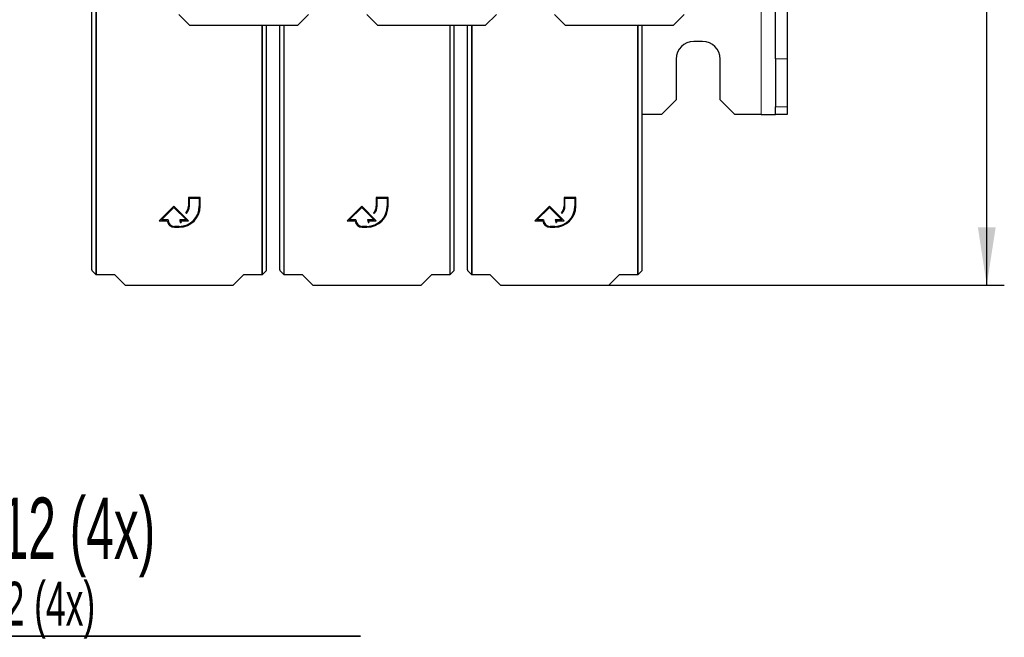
# Model space of a CAD drawing. Header units: millimetres. Extents: x 5 to 418, y 2 to 292.
# Tile 12 of 93: x 96 to 152, y 69 to 104. Entities that reach past the tile are written whole.
import ezdxf

# ---------------------------------------------------------------- set-up
doc = ezdxf.new("R2010")
doc.units = ezdxf.units.MM
doc.layers.add('SLD-0', color=7, linetype='Continuous')
doc.styles.add('SLDTEXTSTYLE0', font='TXT', dxfattribs={"width": 0.605})
doc.dimstyles.new('SLDDIMSTYLE1', dxfattribs={"dimtxt": 3.5, "dimasz": 3.302, "dimexe": 0, "dimexo": 0.0625, "dimgap": 0.875, "dimtad": 1, "dimdec": 0, "dimlfac": 6, "dimrnd": 1e-09, "dimzin": 12, "dimdsep": 46, "dimtxsty": 'SLDTEXTSTYLE0', "dimsah": 1, "dimcen": 0.09, "dimadec": 0, "dimazin": 3, "dimtfac": 1, "dimtofl": 0, "dimtmove": 0, "dimatfit": 3, "dimfxl": 1, "dimfrac": 2, "dimtolj": 1, "dimtzin": 12, "dimarcsym": 0})

# ---------------------------------------------------------------- blocks, each defined once
blk = doc.blocks.new('SW_NOTE_0')
at = {"layer": 'SLD-0', "color": 0}
for p, q in [((-0.045, -3.384), (26.966, -3.384)), ((26.966, -3.384), (-0.045, -3.384)), ((-0.045, -3.384), (26.966, -3.384)), ((26.966, -3.384), (-0.045, -3.384)), ((-0.045, -3.384), (26.966, -3.384)), ((26.966, -3.384), (-0.045, -3.384))]:
    blk.add_line(p, q, dxfattribs=at)
at = {"layer": 'SLD-0', "color": 0, "attachment_point": 1, "style": 'SLDTEXTSTYLE0'}
for s, insert, char_height in [('für M12 (4x)', (0, 4.512), 3.5), ('for M12 (4x)', (0.938, -0.287), 2.5)]:
    blk.add_mtext(s, dxfattribs=dict(at, insert=insert, char_height=char_height))
blk = doc.blocks.new('_D_1')
at = {"layer": 'SLD-0', "color": 7}
for p, q in [((138.33, 260.307), (152.205, 260.307)), ((151.205, 88.91), (151.205, 260.307)), ((129.652, 88.91), (152.205, 88.91))]:
    blk.add_line(p, q, dxfattribs=at)
for points in [[(151.205, 260.307), (150.697, 257.005), (151.713, 257.005)], [(151.205, 88.91), (151.713, 92.212), (150.697, 92.212)]]:
    blk.add_solid(points, dxfattribs=at)
at = {"layer": 'SLD-0', "color": 7, "insert": (146.694, 169.261), "char_height": 3.5, "attachment_point": 1, "rotation": 90, "style": 'SLDTEXTSTYLE0'}
blk.add_mtext('1028', dxfattribs=at)

msp = doc.modelspace()

# ---------------------------------------------------------------- linework, layer by layer
at = {"color": 7, "linetype": 'Continuous', "lineweight": 18}
for p, q in [((100.3958, 89.5213), (100.3958, 111.4326)), ((100.4291, 111.4326), (100.4291, 89.5207)), ((138.3297, 106.2237), (138.3297, 98.6404)), ((109.8636, 89.5207), (109.8636, 103.7433)), ((109.8969, 103.7433), (109.8969, 89.5213)), ((111.1072, 89.5213), (111.1072, 103.7433)), ((111.1405, 103.7433), (111.1405, 89.5207)), ((120.575, 89.5207), (120.575, 103.7433)), ((120.6083, 103.7433), (120.6083, 89.5213)), ((121.8152, 89.5213), (121.8152, 103.7433)), ((121.8485, 103.7433), (121.8485, 89.5207)), ((131.283, 89.5207), (131.283, 103.7433)), ((131.3164, 103.7433), (131.3164, 89.5213)), ((139.8297, 101.8158), (139.163, 101.8158)), ((139.163, 99.087), (139.8297, 99.087))]:
    msp.add_line(p, q, dxfattribs=at)
at = {"color": 7, "linetype": 'Continuous', "lineweight": 25}
for p, q in [((100.168, 89.7818), (100.168, 106.3568)), ((139.163, 101.8158), (139.163, 104.7026)), ((139.8297, 104.7026), (139.8297, 101.8158)), ((105.1332, 104.354), (105.7439, 103.7433)), ((111.9154, 103.7433), (112.5262, 104.354)), ((115.8445, 104.354), (116.4553, 103.7433)), ((122.6268, 103.7433), (123.2376, 104.354)), ((126.5559, 104.354), (127.1667, 103.7433)), ((133.3382, 103.7433), (133.949, 104.354)), ((105.7439, 103.7433), (111.9154, 103.7433)), ((110.1247, 89.7818), (110.1247, 103.7433)), ((110.8794, 89.7818), (110.8794, 103.7433)), ((116.4553, 103.7433), (122.6268, 103.7433)), ((120.8361, 89.7818), (120.8361, 103.7433)), ((121.5874, 89.7818), (121.5874, 103.7433)), ((127.1667, 103.7433), (133.3382, 103.7433)), ((131.5442, 89.7818), (131.5442, 103.7433)), ((134.9964, 102.8071), (134.4964, 102.8071)), ((133.4964, 101.8071), (133.4964, 99.4737)), ((135.9964, 99.4737), (135.9964, 101.8071)), ((139.163, 101.8158), (139.163, 99.087)), ((139.8297, 101.8158), (139.8297, 99.087)), ((132.663, 98.6404), (133.4964, 99.4737)), ((135.9964, 99.4737), (136.8297, 98.6404)), ((139.163, 98.6404), (139.163, 99.087)), ((139.8297, 99.087), (139.8297, 98.6404)), ((132.663, 98.6404), (131.5442, 98.6404)), ((138.3297, 98.6404), (136.8297, 98.6404)), ((138.3297, 98.6404), (139.163, 98.6404)), ((139.8297, 98.6404), (139.163, 98.6404)), ((106.3464, 93.9157), (105.6797, 93.9157)), ((105.6797, 93.9157), (105.6797, 93.4157)), ((105.7297, 93.4157), (105.7297, 93.8657)), ((105.7297, 93.8657), (106.2964, 93.8657)), ((106.2964, 93.8657), (106.2964, 93.4157)), ((106.3464, 93.4157), (106.3464, 93.9157)), ((117.0577, 93.9157), (116.3911, 93.9157)), ((116.3911, 93.9157), (116.3911, 93.4157)), ((116.4411, 93.4157), (116.4411, 93.8657)), ((116.4411, 93.8657), (117.0077, 93.8657)), ((117.0077, 93.8657), (117.0077, 93.4157)), ((117.0577, 93.4157), (117.0577, 93.9157)), ((127.7658, 93.9157), (127.0991, 93.9157)), ((127.0991, 93.9157), (127.0991, 93.4157)), ((127.1491, 93.4157), (127.1491, 93.8657)), ((127.1491, 93.8657), (127.7158, 93.8657)), ((127.7158, 93.8657), (127.7158, 93.4157)), ((127.7658, 93.4157), (127.7658, 93.9157)), ((104.8464, 93.4157), (104.013, 92.5824)), ((104.1337, 92.6324), (104.8464, 93.345)), ((105.6797, 92.5824), (104.8464, 93.4157)), ((104.8464, 93.345), (105.559, 92.6324)), ((115.5577, 93.4157), (114.7244, 92.5824)), ((114.8451, 92.6324), (115.5577, 93.345)), ((116.3911, 92.5824), (115.5577, 93.4157)), ((115.5577, 93.345), (116.2704, 92.6324)), ((126.2658, 93.4157), (125.4325, 92.5824)), ((125.5532, 92.6324), (126.2658, 93.345)), ((127.0991, 92.5824), (126.2658, 93.4157)), ((126.2658, 93.345), (126.9784, 92.6324)), ((105.5235, 93.0386), (105.5588, 93.0033)), ((116.2349, 93.0386), (116.2702, 93.0033)), ((126.9429, 93.0386), (126.9783, 93.0033)), ((104.013, 92.5824), (104.466, 92.5824)), ((104.513, 92.6324), (104.1337, 92.6324)), ((105.1464, 92.2657), (104.8797, 92.2657)), ((104.8797, 92.2157), (105.1464, 92.2157)), ((105.559, 92.6324), (105.1797, 92.6324)), ((105.2065, 92.4924), (105.2565, 92.4924)), ((105.2294, 92.5824), (105.6797, 92.5824)), ((114.7244, 92.5824), (115.1774, 92.5824)), ((115.2244, 92.6324), (114.8451, 92.6324)), ((115.8577, 92.2657), (115.5911, 92.2657)), ((115.5911, 92.2157), (115.8577, 92.2157)), ((116.2704, 92.6324), (115.8911, 92.6324)), ((115.9179, 92.4924), (115.9679, 92.4924)), ((115.9408, 92.5824), (116.3911, 92.5824)), ((125.4325, 92.5824), (125.8855, 92.5824)), ((125.9325, 92.6324), (125.5532, 92.6324)), ((126.5658, 92.2657), (126.2991, 92.2657)), ((126.2991, 92.2157), (126.5658, 92.2157)), ((126.9784, 92.6324), (126.5991, 92.6324)), ((126.6259, 92.4924), (126.6759, 92.4924)), ((126.6489, 92.5824), (127.0991, 92.5824)), ((100.1686, 89.7485), (100.3958, 89.5213)), ((100.4291, 89.5207), (101.4498, 89.5207)), ((101.4498, 89.5207), (102.0606, 88.9099)), ((108.2321, 88.9099), (108.8429, 89.5207)), ((108.8429, 89.5207), (109.8636, 89.5207)), ((109.8969, 89.5213), (110.1242, 89.7485)), ((110.8799, 89.7485), (111.1072, 89.5213)), ((111.1405, 89.5207), (112.1612, 89.5207)), ((112.1612, 89.5207), (112.772, 88.9099)), ((118.9435, 88.9099), (119.5543, 89.5207)), ((119.5543, 89.5207), (120.575, 89.5207)), ((120.6083, 89.5213), (120.8355, 89.7485)), ((121.588, 89.7485), (121.8152, 89.5213)), ((121.8485, 89.5207), (122.8693, 89.5207)), ((122.8693, 89.5207), (123.48, 88.9099)), ((129.6515, 88.9099), (130.2623, 89.5207)), ((130.2623, 89.5207), (131.283, 89.5207)), ((131.3164, 89.5213), (131.5436, 89.7485)), ((102.0606, 88.9099), (108.2321, 88.9099)), ((112.772, 88.9099), (118.9435, 88.9099)), ((123.48, 88.9099), (129.6515, 88.9099))]:
    msp.add_line(p, q, dxfattribs=at)
for centre, radius, start, end in [((134.4964, 101.8071), 1, 90, 180), ((134.9964, 101.8071), 1, 0, 90), ((105.1464, 93.4157), 1.2, 270, 360), ((105.1464, 93.4157), 1.15, 270, 360), ((105.1464, 93.4157), 0.5333, 315, 360), ((105.1464, 93.4157), 0.5833, 315, 360), ((115.8577, 93.4157), 1.2, 270, 360), ((115.8577, 93.4157), 1.15, 270, 360), ((115.8577, 93.4157), 0.5333, 315, 360), ((115.8577, 93.4157), 0.5833, 315, 360), ((126.5658, 93.4157), 1.2, 270, 360), ((126.5658, 93.4157), 1.15, 270, 360), ((126.5658, 93.4157), 0.5333, 315, 360), ((126.5658, 93.4157), 0.5833, 315, 360), ((104.8797, 92.6324), 0.4167, 186.8921, 270), ((104.8797, 92.6324), 0.3667, 180, 270), ((105.559, 92.6324), 0.3793, 180, 201.66618), ((105.559, 92.6324), 0.3333, 188.62693, 204.84083), ((115.5911, 92.6324), 0.4167, 186.8921, 270), ((115.5911, 92.6324), 0.3667, 180, 270), ((116.2704, 92.6324), 0.3793, 180, 201.66618), ((116.2704, 92.6324), 0.3333, 188.62693, 204.84083), ((126.2991, 92.6324), 0.4167, 186.8921, 270), ((126.2991, 92.6324), 0.3667, 180, 270), ((126.9784, 92.6324), 0.3793, 180, 201.66618), ((126.9784, 92.6324), 0.3333, 188.62693, 204.84083)]:
    msp.add_arc(centre, radius, start, end, dxfattribs=at)
for centre, major_axis, start_param, end_param in [((100.1686, 89.7818), (0, 0.0333), 1.5707963, 3.1241394), ((100.4291, 89.5213), (0.0333, 0), 3.1590459, 4.712389), ((109.8636, 89.5213), (0.0333, 0), 4.712389, 6.265732), ((110.1241, 89.7818), (0, 0.0333), 3.1590459, 4.712389), ((110.88, 89.7818), (0, 0.0333), 1.5707963, 3.1241394), ((111.1405, 89.5213), (0.0333, 0), 3.1590459, 4.712389), ((120.575, 89.5213), (0.0333, 0), 4.712389, 6.265732), ((120.8355, 89.7818), (0, 0.0333), 3.1590459, 4.712389), ((121.588, 89.7818), (0, 0.0333), 1.5707963, 3.1241394), ((121.8485, 89.5213), (0.0333, 0), 3.1590459, 4.712389), ((131.283, 89.5213), (0.0333, 0), 4.712389, 6.265732), ((131.5436, 89.7818), (0, 0.0333), 3.1590459, 4.712389)]:
    msp.add_ellipse(centre, major_axis=major_axis, ratio=0.0174551, start_param=start_param, end_param=end_param, dxfattribs=at)

# ---------------------------------------------------------------- block references
at = {"layer": 'SLD-0'}
msp.add_blockref('SW_NOTE_0', (88.5201, 72.2912), dxfattribs=at)

# ---------------------------------------------------------------- dimensions: what is measured, and where the dimension line sits
at = {"layer": 'SLD-0', "color": 7}
dim = msp.add_linear_dim(base=(151.2053, 260.3071), p1=(129.6515, 88.9099), p2=(138.3297, 260.3071), angle=90, dimstyle='SLDDIMSTYLE1', dxfattribs=at)
dim.commit()
dim.dimension.update_dxf_attribs({"geometry": '_D_1', "text_midpoint": (151.2053, 174.6085), "dimtype": 160})

doc.saveas('drawing.dxf')
